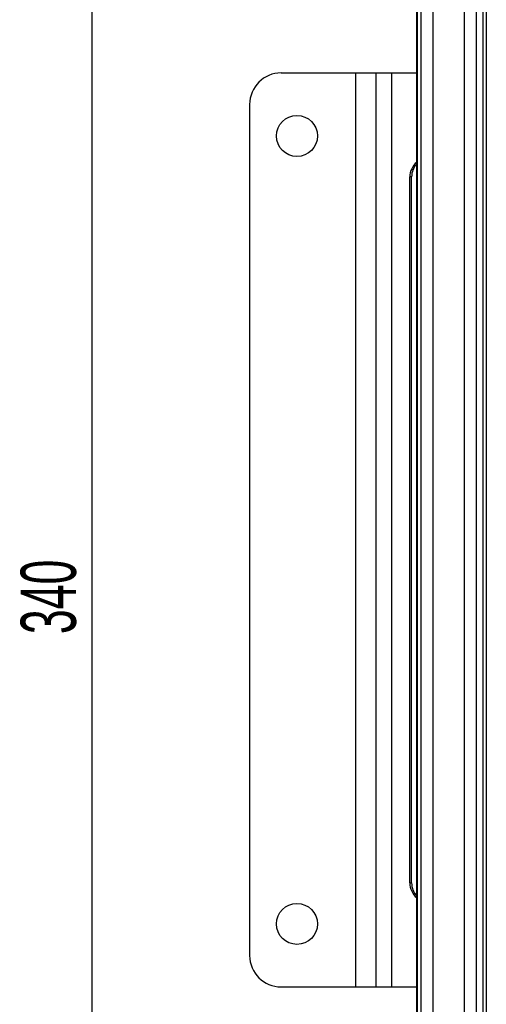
# Paper-space layout 'Blatt3' of a CAD drawing. Header units: millimetres. Extents: x 5 to 418, y 2 to 292.
# Tile 49 of 53: x 283 to 313, y 156 to 219. Entities that reach past the tile are written whole.
import ezdxf

# ---------------------------------------------------------------- set-up
doc = ezdxf.new("R2010")
doc.units = ezdxf.units.MM
doc.layers.add('SLD-0', color=7, linetype='Continuous')
doc.styles.add('SLDTEXTSTYLE0', font='TXT', dxfattribs={"width": 0.605})
doc.dimstyles.new('SLDDIMSTYLE1', dxfattribs={"dimtxt": 3.5, "dimasz": 3.302, "dimexe": 0, "dimexo": 0.0625, "dimgap": 0.875, "dimtad": 1, "dimlfac": 2.5, "dimrnd": 1e-09, "dimzin": 12, "dimdsep": 46, "dimtxsty": 'SLDTEXTSTYLE0', "dimsah": 1, "dimcen": 0.09, "dimadec": 0, "dimazin": 3, "dimtfac": 1, "dimtofl": 0, "dimtmove": 0, "dimatfit": 3, "dimfxl": 1, "dimfrac": 2, "dimtolj": 1, "dimtzin": 12, "dimarcsym": 0})

# ---------------------------------------------------------------- blocks, each defined once
blk = doc.blocks.new('_D_22')
at = {"layer": 'SLD-0', "color": 7}
for p, q in [((309.764, 251.821), (286.564, 251.821)), ((287.564, 251.821), (287.564, 115.821)), ((309.764, 115.821), (286.564, 115.821))]:
    blk.add_line(p, q, dxfattribs=at)
for points in [[(287.564, 251.821), (287.056, 248.519), (288.072, 248.519)], [(287.564, 115.821), (288.072, 119.123), (287.056, 119.123)]]:
    blk.add_solid(points, dxfattribs=at)
at = {"layer": 'SLD-0', "color": 7, "insert": (283.052, 179.811), "char_height": 3.5, "attachment_point": 1, "rotation": 90, "style": 'SLDTEXTSTYLE0'}
blk.add_mtext('340', dxfattribs=at)

psp = doc.layouts.new('Blatt3')

# ---------------------------------------------------------------- linework, layer by layer
at = {"color": 7, "linetype": 'Continuous', "lineweight": 25}
for p, q in [((308.1637, 117.4215), (308.1637, 250.2215)), ((308.2091, 117.4215), (308.2091, 250.2215)), ((308.4091, 250.2215), (308.4091, 117.4215)), ((311.9357, 149.8215), (311.9357, 239.0215)), ((312.3356, 239.0215), (312.3356, 149.8215)), ((312.3602, 149.8215), (312.3602, 239.0215)), ((312.5602, 239.0215), (312.5602, 149.8215)), ((312.5637, 239.0215), (312.5637, 149.8215)), ((309.1671, 238.4215), (309.1671, 124.8215)), ((311.1602, 238.4215), (311.1602, 124.8215)), ((299.5637, 215.4215), (304.2837, 215.4215)), ((304.2837, 215.4215), (304.2837, 157.4215)), ((304.2837, 215.4215), (305.5637, 215.4215)), ((305.5637, 215.4215), (305.5637, 157.4215)), ((305.5637, 215.4215), (306.5521, 215.4215)), ((306.5521, 215.4215), (306.5521, 157.4215)), ((306.5521, 215.4215), (308.1637, 215.4215)), ((297.5637, 213.4215), (297.5637, 159.4215)), ((307.7183, 164.0215), (307.7183, 208.8215)), ((307.8314, 208.8215), (307.7183, 208.8215)), ((307.8314, 164.0215), (307.8314, 208.8215)), ((307.7183, 164.0215), (307.8314, 164.0215)), ((299.5637, 157.4215), (304.2837, 157.4215)), ((304.2837, 157.4215), (305.5637, 157.4215)), ((305.5637, 157.4215), (306.5521, 157.4215)), ((306.5521, 157.4215), (308.1637, 157.4215))]:
    psp.add_line(p, q, dxfattribs=at)
for centre in [(300.5637, 211.4215), (300.5637, 161.4215)]:
    psp.add_circle(centre, 1.3, dxfattribs=at)
for centre, radius, start, end in [((299.5637, 213.4215), 2, 90, 180), ((308.929, 208.8267), 1.2107, 129.209276, 180.245329), ((309.0493, 208.8243), 1.2179, 136.648925, 180.132413), ((308.9306, 164.0171), 1.2123, 179.791354, 230.754041), ((309.0493, 164.0187), 1.2179, 179.867587, 223.351075), ((299.5637, 159.4215), 2, 180, 270)]:
    psp.add_arc(centre, radius, start, end, dxfattribs=at)

# ---------------------------------------------------------------- dimensions: what is measured, and where the dimension line sits
at = {"layer": 'SLD-0', "color": 7}
dim = psp.add_linear_dim(base=(287.5637, 115.8215), p1=(309.7637, 251.8215), p2=(309.7637, 115.8215), angle=90, dimstyle='SLDDIMSTYLE1', dxfattribs=at)
dim.commit()
dim.dimension.update_dxf_attribs({"geometry": '_D_22', "text_midpoint": (287.5637, 183.8215), "dimtype": 160})

doc.saveas('drawing.dxf')
